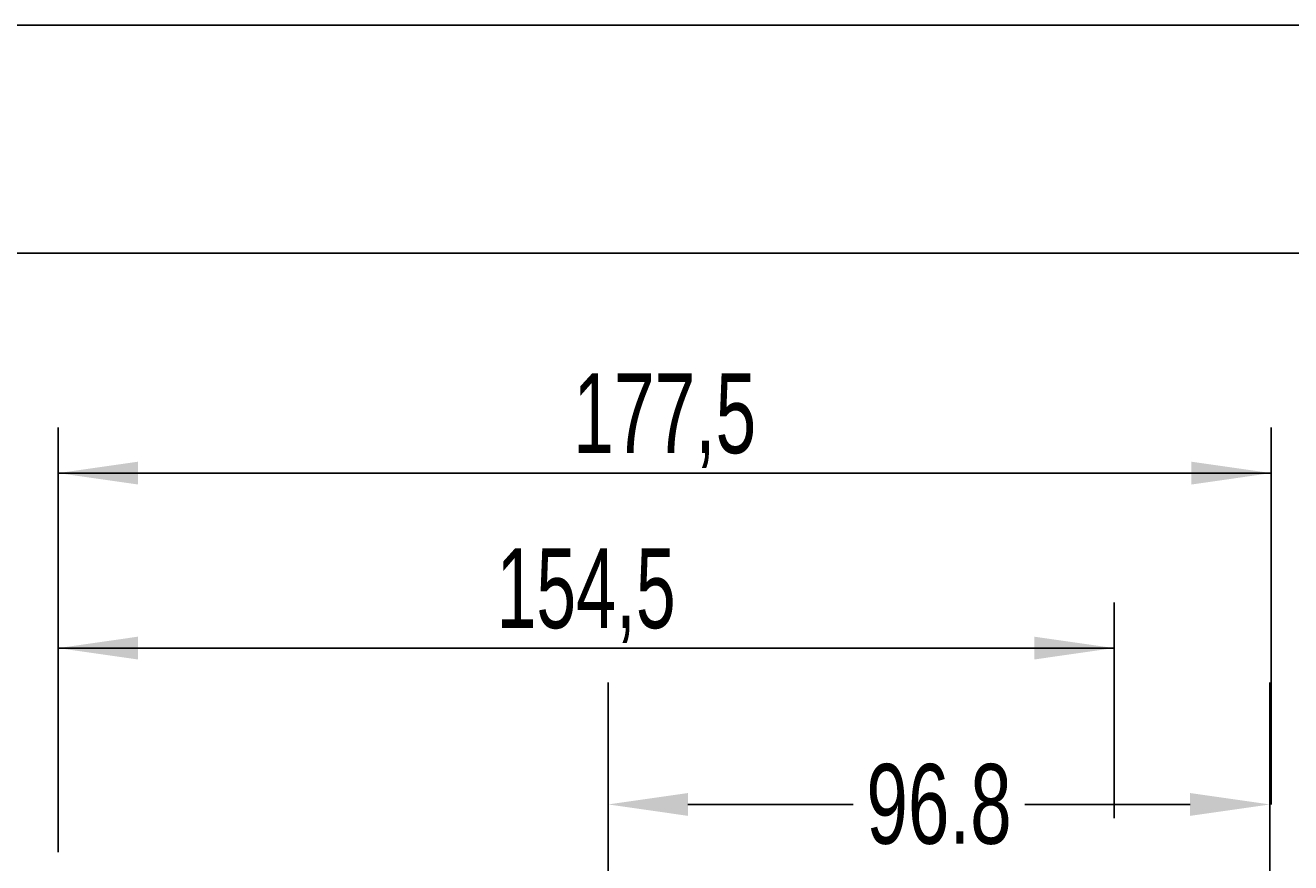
# Model space of a CAD drawing. Extents: x 0 to 297, y 0 to 210.
# Tile 41 of 41: x 212 to 267, y 173 to 210. Entities that reach past the tile are written whole.
import ezdxf
from ezdxf.enums import TextEntityAlignment as Align

# ---------------------------------------------------------------- set-up
doc = ezdxf.new("R2010")
doc.units = 0
doc.header["$LTSCALE"] = 16.335
doc.header["$MEASUREMENT"] = 0
doc.header["$PDMODE"] = 3
doc.header["$PDSIZE"] = 0.3125
doc.layers.get('0').update_dxf_attribs({"linetype": 'CONTINUOUS'})
doc.layers.get('Defpoints').update_dxf_attribs({"linetype": 'CONTINUOUS'})
doc.styles.get("Standard").update_dxf_attribs({"font": 'txt', "width": 0.7})
doc.dimstyles.get("Standard").update_dxf_attribs({"dimtxt": 0.18, "dimasz": 0.18, "dimexe": 0.18, "dimexo": 0.0625, "dimgap": 0.09, "dimtad": 0, "dimtih": 1, "dimtoh": 1, "dimdec": 4, "dimzin": 0, "dimdsep": 46, "dimtxsty": 'STANDARD', "dimcen": 0.09, "dimadec": 0, "dimazin": 0, "dimtfac": 1, "dimtdec": 4, "dimtofl": 0, "dimtmove": 0, "dimatfit": 3, "dimfxl": 1, "dimtolj": 1, "dimtzin": 0, "dimarcsym": 0})

# ---------------------------------------------------------------- blocks, each defined once
blk = doc.blocks.new('_FILLED')
at = {"color": 0, "linetype": 'ByBlock'}
blk.add_solid([(0, 0), (-1, 0.143), (-1, -0.143)], dxfattribs=at)
blk = doc.blocks.new('*D1')
at = {"color": 2, "linetype": 'Continuous'}
for p, q in [((213.038, 175.663), (213.038, 192.351)), ((266.277, 175.812), (266.277, 192.351)), ((213.038, 190.351), (239.658, 190.351)), ((266.277, 190.351), (239.658, 190.351))]:
    blk.add_line(p, q, dxfattribs=at)
at = {"color": 2, "linetype": 'Continuous', "xscale": 3.5, "yscale": 3.5, "zscale": 3.5, "rotation": 180}
blk.add_blockref('_FILLED', (213.038, 190.351), dxfattribs=at)
at = {"color": 2, "linetype": 'Continuous', "xscale": 3.5, "yscale": 3.5, "zscale": 3.5}
blk.add_blockref('_FILLED', (266.277, 190.351), dxfattribs=at)
at = {"color": 2, "linetype": 'Continuous', "width": 0.685714}
blk.add_text('177,5', height=3.5, dxfattribs=at).set_placement((239.658, 191.226), align=Align.CENTER)
blk = doc.blocks.new('*D4')
at = {"color": 2, "linetype": 'Continuous'}
for p, q in [((213.038, 173.716), (213.038, 184.673)), ((259.377, 175.213), (259.377, 184.673)), ((213.038, 182.673), (236.208, 182.673)), ((259.377, 182.673), (236.208, 182.673))]:
    blk.add_line(p, q, dxfattribs=at)
at = {"color": 2, "linetype": 'Continuous', "xscale": 3.5, "yscale": 3.5, "zscale": 3.5, "rotation": 180}
blk.add_blockref('_FILLED', (213.038, 182.673), dxfattribs=at)
at = {"color": 2, "linetype": 'Continuous', "xscale": 3.5, "yscale": 3.5, "zscale": 3.5}
blk.add_blockref('_FILLED', (259.377, 182.673), dxfattribs=at)
at = {"color": 2, "linetype": 'Continuous', "width": 0.671429}
blk.add_text('154,5', height=3.5, dxfattribs=at).set_placement((236.208, 183.548), align=Align.CENTER)
blk = doc.blocks.new('*D12')
at = {"color": 0, "lineweight": -2}
for p, q in [((237.176, 159.97), (237.176, 181.158)), ((266.219, 159.97), (266.219, 181.158)), ((240.676, 175.812), (247.933, 175.812)), ((262.719, 175.812), (255.463, 175.812))]:
    blk.add_line(p, q, dxfattribs=at)
at = {"layer": 'Defpoints', "color": 0}
for p in [(266.219, 175.812), (237.176, 158.114), (266.219, 158.114)]:
    blk.add_point(p, dxfattribs=at)
at = {"color": 0, "lineweight": -2, "xscale": 3.5, "yscale": 3.5, "zscale": 3.5, "rotation": 180}
blk.add_blockref('_FILLED', (237.176, 175.812), dxfattribs=at)
at = {"color": 0, "lineweight": -2, "xscale": 3.5, "yscale": 3.5, "zscale": 3.5}
blk.add_blockref('_FILLED', (266.219, 175.812), dxfattribs=at)
at = {"color": 0, "insert": (251.698, 175.812), "char_height": 3.5, "attachment_point": 5}
blk.add_mtext('\\A1;96.8', dxfattribs=at)

msp = doc.modelspace()

# ---------------------------------------------------------------- linework, layer by layer
at = {"color": 7, "linetype": 'Continuous'}
msp.add_line((0, 210), (297, 210), dxfattribs=at)
at = {"color": 2, "linetype": 'Continuous'}
msp.add_line((10, 200), (287, 200), dxfattribs=at)

# ---------------------------------------------------------------- dimensions: what is measured, and where the dimension line sits
dim = msp.add_linear_dim(base=(213.03847, 190.35074), p1=(266.27716, 175.81233), p2=(213.03847, 175.66261), angle=180, dimstyle='Standard', dxfattribs=at)
dim.commit()
dim.dimension.update_dxf_attribs({"geometry": '*D1', "text_midpoint": (233.65781, 192.97574), "dimtype": 128})
dim = msp.add_linear_dim(base=(259.37716, 182.67339), p1=(213.03847, 173.71634), p2=(259.37716, 175.21347), dimstyle='Standard', dxfattribs=at)
dim.commit()
dim.dimension.update_dxf_attribs({"geometry": '*D4', "text_midpoint": (230.33281, 185.29839), "dimtype": 128})
at = {"color": 2}
dim = msp.add_linear_dim(base=(266.21926, 175.81233), p1=(237.17594, 158.11352), p2=(266.21926, 158.11352), dimstyle='Standard', override={"dimtxt": 3.5, "dimasz": 3.5, "dimexe": 5.346, "dimexo": 1.85625, "dimdec": 1, "dimlfac": 3.333333, "dimblk": '_FILLED', "dimcen": 2.673, "dimldrblk": '_FILLED'}, dxfattribs=at)
dim.commit()
dim.dimension.update_dxf_attribs({"geometry": '*D12', "text_midpoint": (251.6976, 175.81233)})

doc.saveas('drawing.dxf')
